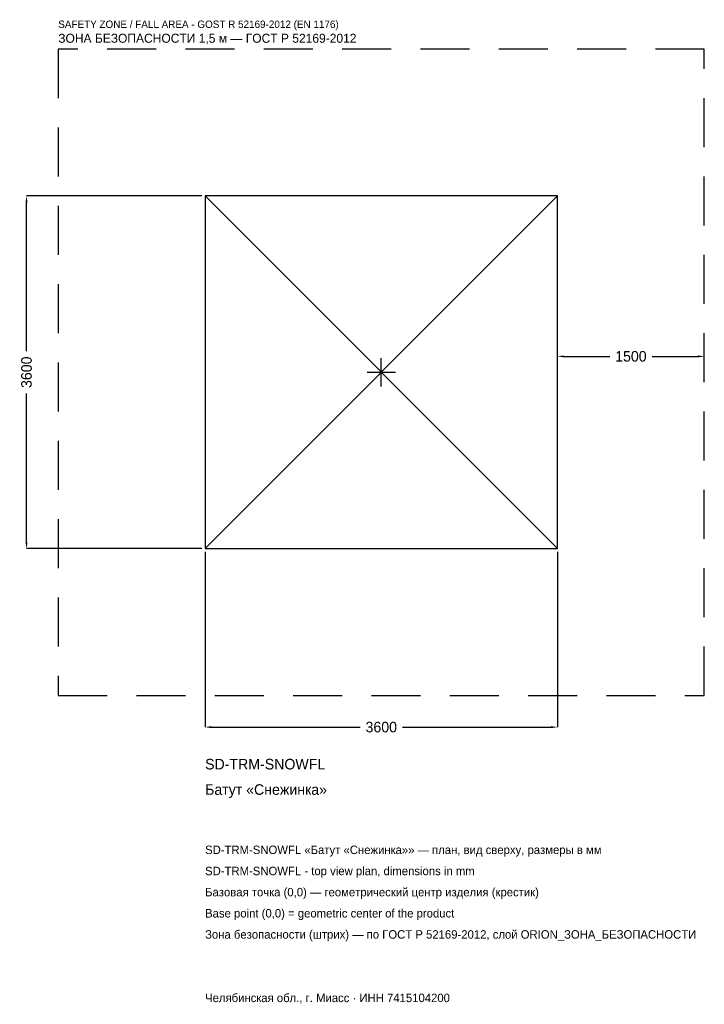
# Model space of a CAD drawing. Header units: metres. Extents: x -3694 to 3300, y -6454 to 3600.
import ezdxf

# ---------------------------------------------------------------- set-up
doc = ezdxf.new("R2010")
doc.units = ezdxf.units.M
doc.linetypes.add('DASHED', pattern=[800, 500, -300])
for name, color, linetype in [('ЗСК_ДАННЫЕ', 3, 'Continuous'), ('ЗСК_ЗОНА_БЕЗОПАСНОСТИ', 1, 'Continuous'), ('ЗСК_КОНТУР', 7, 'Continuous'), ('ЗСК_РАЗМЕРЫ', 8, 'Continuous')]:
    doc.layers.add(name, color=color, linetype=linetype)
doc.dimstyles.new('ORION', dxfattribs={"dimtxt": 108, "dimasz": 64.8, "dimexe": 1.25, "dimexo": 32.4, "dimtad": 1, "dimdec": 0, "dimcen": 2.5, "dimazin": 3, "dimtfac": 1, "dimtmove": 0, "dimatfit": 3})

# ---------------------------------------------------------------- blocks, each defined once
blk = doc.blocks.new('_CLOSEDFILLED')
at = {"color": 0, "linetype": 'BYBLOCK'}
blk.add_solid([(-1, 0.16), (0, 0), (-1, -0.16)], dxfattribs=at)
blk = doc.blocks.new('*D1')
for p, q in [((-1800, -1832.4), (-1800, -3624)), ((1800, -1832.4), (1800, -3624)), ((-1735.2, -3624), (-216, -3624)), ((216, -3624), (1735.2, -3624))]:
    blk.add_line(p, q)
at = {"layer": 'Defpoints'}
for p in [(-1800, -1800), (1800, -1800), (-1800, -3624)]:
    blk.add_point(p, dxfattribs=at)
at = {"layer": 'ЗСК_РАЗМЕРЫ', "xscale": 64.8, "yscale": 64.8, "rotation": 180}
blk.add_blockref('_CLOSEDFILLED', (-1800, -3624), dxfattribs=at)
at = {"layer": 'ЗСК_РАЗМЕРЫ', "xscale": 64.8, "yscale": 64.8}
blk.add_blockref('_CLOSEDFILLED', (1800, -3624), dxfattribs=at)
at = {"layer": 'ЗСК_РАЗМЕРЫ', "insert": (0, -3624), "char_height": 108, "attachment_point": 5}
blk.add_mtext('3600', dxfattribs=at)
blk = doc.blocks.new('*D2')
for p, q in [((-1832.4, 1800), (-3624, 1800)), ((-3624, 216), (-3624, 1735.2)), ((-3624, -1735.2), (-3624, -216)), ((-1832.4, -1800), (-3624, -1800))]:
    blk.add_line(p, q)
at = {"layer": 'Defpoints'}
for p in [(-1800, 1800), (-3624, -1800), (-1800, -1800)]:
    blk.add_point(p, dxfattribs=at)
at = {"layer": 'ЗСК_РАЗМЕРЫ', "xscale": 64.8, "yscale": 64.8}
for p, rotation in [((-3624, 1800), 90), ((-3624, -1800), 270)]:
    blk.add_blockref('_CLOSEDFILLED', p, dxfattribs=dict(at, rotation=rotation))
at = {"layer": 'ЗСК_РАЗМЕРЫ', "insert": (-3624, 0), "char_height": 108, "attachment_point": 5, "rotation": 90}
blk.add_mtext('3600', dxfattribs=at)
blk = doc.blocks.new('*D3')
for p, q in [((1800, 32.4), (1800, 162)), ((1864.8, 162), (2334, 162)), ((2766, 162), (3235.2, 162)), ((3300, 32.4), (3300, 162))]:
    blk.add_line(p, q)
at = {"layer": 'Defpoints'}
for p in [(1800, 162), (1800, 0), (3300, 0)]:
    blk.add_point(p, dxfattribs=at)
at = {"layer": 'ЗСК_РАЗМЕРЫ', "xscale": 64.8, "yscale": 64.8, "rotation": 180}
blk.add_blockref('_CLOSEDFILLED', (1800, 162), dxfattribs=at)
at = {"layer": 'ЗСК_РАЗМЕРЫ', "xscale": 64.8, "yscale": 64.8}
blk.add_blockref('_CLOSEDFILLED', (3300, 162), dxfattribs=at)
at = {"layer": 'ЗСК_РАЗМЕРЫ', "insert": (2550, 162), "char_height": 108, "attachment_point": 5}
blk.add_mtext('1500', dxfattribs=at)
blk = doc.blocks.new('ОРИОН SD-TRM-SNOWFL Батут Снежинка')
at = {"layer": 'ЗСК_ЗОНА_БЕЗОПАСНОСТИ', "linetype": 'DASHED'}
blk.add_lwpolyline([(-3300, -3300), (3300, -3300), (3300, 3300), (-3300, 3300)], close=True, dxfattribs=at)
at = {"layer": 'ЗСК_КОНТУР'}
for p, q in [((-1800, -1800), (1800, 1800)), ((-1800, 1800), (1800, -1800))]:
    blk.add_line(p, q, dxfattribs=at)
blk.add_lwpolyline([(-1800, -1800), (1800, -1800), (1800, 1800), (-1800, 1800)], close=True, dxfattribs=at)
at = {"layer": 'ЗСК_РАЗМЕРЫ'}
for p, q in [((0, -144), (0, 144)), ((-144, 0), (144, 0))]:
    blk.add_line(p, q, dxfattribs=at)
at = {"layer": 'ЗСК_ДАННЫЕ'}
for tag, p in [('АРТИКУЛ', (-1800, -4056)), ('НАИМЕНОВАНИЕ', (-1800, -4315.2))]:
    blk.add_attdef(tag, p, '', height=108, dxfattribs=at)
at = {"layer": 'ЗСК_ДАННЫЕ', "flags": 1}
for tag, p in [('ПРОИЗВОДИТЕЛЬ', (-1800, -4574.4)), ('ТЕЛЕФОН', (-1800, -4833.6)), ('САЙТ', (-1800, -5352)), ('АДРЕС', (-1800, -5611.2)), ('РЕКВИЗИТЫ', (-1800, -5870.4)), ('ГАБАРИТЫ', (-1800, -6129.6)), ('ЗОНА_БЕЗОПАСНОСТИ', (-1800, -6388.8))]:
    blk.add_attdef(tag, p, '', height=108, dxfattribs=at)
at = {"layer": 'ЗСК_ЗОНА_БЕЗОПАСНОСТИ', "color": 1}
for s, height, p in [('SAFETY ZONE / FALL AREA - GOST R 52169-2012 (EN 1176)', 75.6, (-3300, 3516)), ('ЗОНА БЕЗОПАСНОСТИ 1,5 м — ГОСТ Р 52169-2012', 91.8, (-3300, 3364.8))]:
    blk.add_text(s, height=height, dxfattribs=at).set_placement(p)
at = {"layer": 'ЗСК_РАЗМЕРЫ'}
dim = blk.add_linear_dim(base=(-3624, -1800), p1=(-1800, -1800), p2=(-1800, 1800), angle=90, dimstyle='ORION', dxfattribs=at)
dim.commit()
dim.dimension.update_dxf_attribs({"geometry": '*D2', "text_midpoint": (-3624, 0)})
for base, p1, p2, picture, middle in [((1800, 162), (1800, 0), (3300, 0), '*D3', (2550, 162)), ((-1800, -3624), (-1800, -1800), (1800, -1800), '*D1', (0, -3624))]:
    dim = blk.add_linear_dim(base=base, p1=p1, p2=p2, dimstyle='ORION', dxfattribs=at)
    dim.commit()
    dim.dimension.update_dxf_attribs({"geometry": picture, "text_midpoint": middle})

msp = doc.modelspace()

# ---------------------------------------------------------------- block references
msp.add_blockref('ОРИОН SD-TRM-SNOWFL Батут Снежинка', (0, 0)).add_auto_attribs({'АРТИКУЛ': 'SD-TRM-SNOWFL', 'НАИМЕНОВАНИЕ': 'Батут «Снежинка»'})

# ---------------------------------------------------------------- texts
at = {"layer": 'ЗСК_ДАННЫЕ', "color": 3}
for s, p in [('SD-TRM-SNOWFL «Батут «Снежинка»» — план, вид сверху, размеры в мм', (-1800, -4920)), ('SD-TRM-SNOWFL - top view plan, dimensions in mm', (-1800, -5136)), ('Челябинская обл., г. Миасс · ИНН 7415104200', (-1800, -6432))]:
    msp.add_text(s, height=86.4, dxfattribs=at).set_placement(p)
at = {"layer": 'ЗСК_ДАННЫЕ', "color": 7}
for s, p in [('Базовая точка (0,0) — геометрический центр изделия (крестик)', (-1800, -5352)), ('Base point (0,0) = geometric center of the product', (-1800, -5568))]:
    msp.add_text(s, height=86.4, dxfattribs=at).set_placement(p)
at = {"layer": 'ЗСК_ДАННЫЕ', "color": 1}
msp.add_text('Зона безопасности (штрих) — по ГОСТ Р 52169-2012, слой ORION_ЗОНА_БЕЗОПАСНОСТИ', height=86.4, dxfattribs=at).set_placement((-1800, -5784))

doc.saveas('drawing.dxf')
